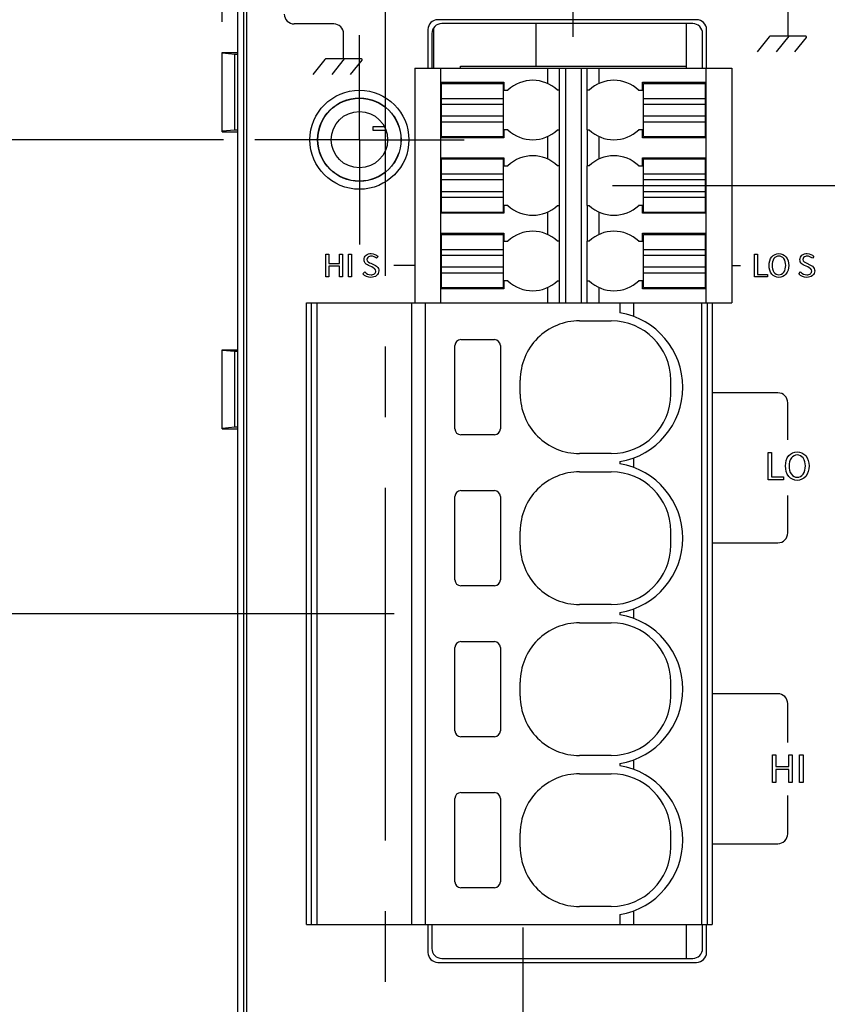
# Model space of a CAD drawing. Header units: inches. Extents: x 0 to 34, y 0 to 22.
# Tile 9 of 52: x 5.2 to 6.8, y 9.3 to 11.3. Entities that reach past the tile are written whole.
import ezdxf

# ---------------------------------------------------------------- set-up
doc = ezdxf.new("R2010")
doc.units = ezdxf.units.IN
doc.header["$LTSCALE"] = 1.87
doc.header["$MEASUREMENT"] = 0
doc.linetypes.add('CENTER', pattern=[0.6, 0.375, -0.075, 0.075, -0.075])
doc.layers.get('0').update_dxf_attribs({"linetype": 'CONTINUOUS'})
for name, color, linetype in [('02___PRT_ALL_AXES', 7, 'CONTINUOUS'), ('1', 7, 'CONTINUOUS'), ('_LAYER_1_', 7, 'CONTINUOUS'), ('DEFAULT_1', 7, 'CENTER'), ('DIMENSIONS', 7, 'CONTINUOUS')]:
    doc.layers.add(name, color=color, linetype=linetype)
doc.styles.get("Standard").update_dxf_attribs({"font": 'txt', "width": 0.8})
doc.dimstyles.new('DIMSTYLE_1', dxfattribs={"dimtxt": 0.125, "dimasz": 0.18, "dimexe": 0.125, "dimexo": 0.0625, "dimgap": 0.0625, "dimtad": 0, "dimtih": 1, "dimtoh": 1, "dimzin": 0, "dimdsep": 46, "dimtxsty": 'STANDARD', "dimblk": '_FILLED', "dimblk1": '_FILLED', "dimblk2": '_FILLED', "dimcen": 0.09, "dimazin": 0, "dimtp": 0.01, "dimtm": 0.01, "dimtfac": 1, "dimtofl": 0, "dimtmove": 0, "dimatfit": 3, "dimldrblk": '_FILLED', "dimfxl": 1, "dimtolj": 1, "dimtzin": 0, "dimarcsym": 0})
doc.dimstyles.new('DIMSTYLE_2', dxfattribs={"dimtxt": 0.125, "dimasz": 0.18, "dimexe": 0.125, "dimexo": 0.0625, "dimgap": 0.03125, "dimtad": 0, "dimtih": 1, "dimtoh": 1, "dimzin": 0, "dimdsep": 46, "dimtxsty": 'STANDARD', "dimblk": '_FILLED', "dimblk1": '_FILLED', "dimblk2": '_FILLED', "dimcen": 0.09, "dimazin": 0, "dimtp": 0.01, "dimtm": 0.01, "dimtfac": 1, "dimtofl": 0, "dimtmove": 0, "dimatfit": 3, "dimldrblk": '_FILLED', "dimfxl": 1, "dimtolj": 1, "dimtzin": 0, "dimarcsym": 0})

# ---------------------------------------------------------------- blocks, each defined once
blk = doc.blocks.new('_FILLED')
at = {"color": 0, "linetype": 'BYBLOCK'}
blk.add_solid([(0, 0), (-1, 0.174), (-1, -0.174)], dxfattribs=at)
blk = doc.blocks.new('*D0')
at = {"layer": 'DIMENSIONS', "color": 2, "linetype": 'CONTINUOUS'}
for p, q in [((5.5749, 11.2587), (5.5749, 15.0739)), ((7.2023, 12.3249), (7.2023, 15.0739)), ((5.5749, 14.9489), (5.2149, 14.9489)), ((7.2023, 14.9489), (7.5623, 14.9489))]:
    blk.add_line(p, q, dxfattribs=at)
at = {"layer": 'DIMENSIONS', "color": 2, "linetype": 'CONTINUOUS', "xscale": 0.18, "yscale": 0.18, "zscale": 0.18}
blk.add_blockref('_FILLED', (5.5749, 14.9489), dxfattribs=at)
at = {"layer": 'DIMENSIONS', "color": 2, "linetype": 'CONTINUOUS', "xscale": 0.18, "yscale": 0.18, "zscale": 0.18, "rotation": 180}
blk.add_blockref('_FILLED', (7.2023, 14.9489), dxfattribs=at)
at = {"layer": 'DIMENSIONS', "color": 2, "linetype": 'CONTINUOUS', "insert": (6.3886, 15.0114), "char_height": 0.125, "width": 1.525, "attachment_point": 2, "line_spacing_factor": 0.9}
blk.add_mtext('(41.34{\\ftxt.shx;\\W1.000000;\\H0.125000; }[1.627])', dxfattribs=at)
blk = doc.blocks.new('*D3')
at = {"layer": 'DIMENSIONS', "color": 2, "linetype": 'CONTINUOUS'}
blk.add_line((5.577, 11.0244), (4.8874, 11.0244), dxfattribs=at)
at = {"layer": 'DIMENSIONS', "color": 2, "linetype": 'CONTINUOUS', "insert": (4.8249, 11.0869), "char_height": 0.125, "width": 1.325, "attachment_point": 3, "line_spacing_factor": 0.9}
blk.add_mtext('83.07{\\ftxt.shx;\\W1.000000;\\H0.125000; }[3.270]', dxfattribs=at)
blk = doc.blocks.new('*D4')
at = {"layer": 'DIMENSIONS', "color": 2, "linetype": 'CONTINUOUS'}
blk.add_line((5.6867, 12.5768), (4.8874, 12.5768), dxfattribs=at)
at = {"layer": 'DIMENSIONS', "color": 2, "linetype": 'CONTINUOUS', "insert": (4.8249, 12.6393), "char_height": 0.125, "width": 1.425, "attachment_point": 3, "line_spacing_factor": 0.9}
blk.add_mtext('122.50{\\ftxt.shx;\\W1.000000;\\H0.125000; }[4.823]', dxfattribs=at)
blk = doc.blocks.new('*D5')
at = {"layer": 'DIMENSIONS', "color": 2, "linetype": 'CONTINUOUS'}
blk.add_line((7.2368, 12.6989), (7.8898, 12.6989), dxfattribs=at)
at = {"layer": 'DIMENSIONS', "color": 2, "linetype": 'CONTINUOUS', "insert": (7.9523, 12.7614), "char_height": 0.125, "width": 1.425, "attachment_point": 1, "line_spacing_factor": 0.9}
blk.add_mtext('125.60{\\ftxt.shx;\\W1.000000;\\H0.125000; }[4.945]', dxfattribs=at)
blk = doc.blocks.new('*D6')
at = {"layer": 'DIMENSIONS', "color": 2, "linetype": 'CONTINUOUS'}
blk.add_line((5.6173, 11.5648), (4.8874, 11.5648), dxfattribs=at)
at = {"layer": 'DIMENSIONS', "color": 2, "linetype": 'CONTINUOUS', "insert": (4.8249, 11.6273), "char_height": 0.125, "width": 1.325, "attachment_point": 3, "line_spacing_factor": 0.9}
blk.add_mtext('96.80{\\ftxt.shx;\\W1.000000;\\H0.125000; }[3.811]', dxfattribs=at)
blk = doc.blocks.new('*D7')
at = {"layer": 'DIMENSIONS', "color": 2, "linetype": 'CONTINUOUS'}
blk.add_line((5.9165, 10.0825), (4.8874, 10.0825), dxfattribs=at)
at = {"layer": 'DIMENSIONS', "color": 2, "linetype": 'CONTINUOUS', "insert": (4.8249, 10.145), "char_height": 0.125, "width": 1.325, "attachment_point": 3, "line_spacing_factor": 0.9}
blk.add_mtext('59.14{\\ftxt.shx;\\W1.000000;\\H0.125000; }[2.329]', dxfattribs=at)
blk = doc.blocks.new('*D10')
at = {"layer": 'DIMENSIONS', "color": 2, "linetype": 'CONTINUOUS'}
blk.add_line((6.351, 10.9333), (7.8898, 10.9333), dxfattribs=at)
at = {"layer": 'DIMENSIONS', "color": 2, "linetype": 'CONTINUOUS', "insert": (7.9523, 10.9958), "char_height": 0.125, "width": 1.325, "attachment_point": 1, "line_spacing_factor": 0.9}
blk.add_mtext('80.76{\\ftxt.shx;\\W1.000000;\\H0.125000; }[3.179]', dxfattribs=at)
blk = doc.blocks.new('*D17')
at = {"layer": 'DIMENSIONS', "color": 2, "linetype": 'CONTINUOUS'}
blk.add_line((6.2727, 11.2289), (6.2727, 13.3864), dxfattribs=at)
at = {"layer": 'DIMENSIONS', "color": 2, "linetype": 'CONTINUOUS', "insert": (6.2102, 13.4489), "char_height": 0.125, "width": 1.125, "attachment_point": 1, "rotation": 90, "line_spacing_factor": 0.9}
blk.add_mtext('9.50{\\ftxt.shx;\\W1.000000;\\H0.125000; }[.374]', dxfattribs=at)
blk = doc.blocks.new('*D18')
at = {"layer": 'DIMENSIONS', "color": 2, "linetype": 'CONTINUOUS'}
for p, q in [((6.1722, 9.4589), (6.1722, 9.287)), ((6.1722, 9.287), (6.2759, 9.233)), ((6.2759, 9.233), (6.2759, 6.8736))]:
    blk.add_line(p, q, dxfattribs=at)
at = {"layer": 'DIMENSIONS', "color": 2, "linetype": 'CONTINUOUS', "insert": (6.2134, 6.8111), "char_height": 0.125, "width": 1.125, "attachment_point": 3, "rotation": 90, "line_spacing_factor": 0.9}
blk.add_mtext('6.94{\\ftxt.shx;\\W1.000000;\\H0.125000; }[.273]', dxfattribs=at)
blk = doc.blocks.new('*D19')
at = {"layer": 'DIMENSIONS', "color": 2, "linetype": 'CONTINUOUS'}
for p, q in [((5.7097, 12.1253), (5.7097, 13.3864)), ((5.8475, 12.057), (5.7097, 12.1253)), ((5.8475, 11.2949), (5.8475, 12.057))]:
    blk.add_line(p, q, dxfattribs=at)
at = {"layer": 'DIMENSIONS', "color": 2, "linetype": 'CONTINUOUS', "insert": (5.6472, 13.4489), "char_height": 0.125, "width": 1.125, "attachment_point": 1, "rotation": 90, "line_spacing_factor": 0.9}
blk.add_mtext('1.30{\\ftxt.shx;\\W1.000000;\\H0.125000; }[.051]', dxfattribs=at)

msp = doc.modelspace()

# ---------------------------------------------------------------- linework, layer by layer
at = {"color": 7, "linetype": 'CONTINUOUS'}
for p, q in [((5.6227, 12.6674), (5.6227, 8.596)), ((6.518, 11.2628), (6.0035, 11.2628)), ((6.5101, 11.255), (6.0113, 11.255)), ((6.1989, 11.1703), (6.1989, 11.255)), ((5.9838, 11.2431), (5.9838, 11.1664)), ((5.9916, 11.2353), (5.9916, 11.1664)), ((5.9952, 11.1664), (5.9952, 11.2459)), ((6.5298, 11.1664), (6.5298, 11.2353)), ((6.5377, 11.1664), (6.5377, 11.2431)), ((5.5749, 11.0402), (5.5749, 11.1977)), ((5.5749, 11.1977), (5.6057, 11.1977)), ((5.5997, 11.1938), (5.5749, 11.1962)), ((5.5997, 11.044), (5.5997, 11.1938)), ((5.6057, 11.1938), (5.5997, 11.1938)), ((5.9578, 11.1664), (5.9578, 10.7002)), ((5.9578, 11.1664), (6.5877, 11.1664)), ((6.009, 11.1664), (6.009, 10.7002)), ((6.0483, 11.1664), (6.0483, 11.1703)), ((6.0483, 11.1703), (6.4972, 11.1703)), ((6.2216, 11.1664), (6.2216, 11.136)), ((6.2452, 10.7002), (6.2452, 11.1664)), ((6.257, 11.1664), (6.257, 10.7002)), ((6.2885, 11.1664), (6.2885, 10.7002)), ((6.3003, 11.0439), (6.3003, 11.1664)), ((6.3239, 11.136), (6.3239, 11.1664)), ((6.4972, 11.1703), (6.4972, 11.1664)), ((6.5365, 11.1664), (6.5365, 10.7002)), ((6.5877, 11.1664), (6.5877, 10.7002)), ((6.009, 11.1384), (6.1349, 11.1384)), ((6.0105, 11.0305), (6.0105, 11.1361)), ((6.0105, 11.1361), (6.1334, 11.1361)), ((6.1334, 11.1361), (6.1334, 11.0305)), ((6.1349, 11.1384), (6.1349, 11.1227)), ((6.4105, 11.1227), (6.4105, 11.1384)), ((6.4105, 11.1384), (6.5365, 11.1384)), ((6.4121, 11.0305), (6.4121, 11.1361)), ((6.4121, 11.1361), (6.5349, 11.1361)), ((6.5349, 11.1361), (6.5349, 11.0305)), ((6.1349, 11.1227), (6.1428, 11.1227)), ((6.2452, 11.1227), (6.2412, 11.1227)), ((6.3042, 11.1227), (6.3003, 11.1227)), ((6.4027, 11.1227), (6.4105, 11.1227)), ((6.0105, 11.1065), (6.1334, 11.1065)), ((6.0105, 11.0951), (6.1334, 11.0951)), ((6.4121, 11.1065), (6.5349, 11.1065)), ((6.4121, 11.0951), (6.5349, 11.0951)), ((6.0105, 11.0715), (6.1334, 11.0715)), ((6.0105, 11.0601), (6.1334, 11.0601)), ((6.4121, 11.0715), (6.5349, 11.0715)), ((6.4121, 11.0601), (6.5349, 11.0601)), ((5.5749, 11.0417), (5.5997, 11.044)), ((5.5749, 11.0402), (5.6057, 11.0402)), ((5.5997, 11.044), (5.6057, 11.044)), ((5.8751, 11.0426), (5.8751, 11.0504)), ((5.8751, 11.0504), (5.8969, 11.0504)), ((5.9003, 11.0426), (5.8751, 11.0426)), ((6.1349, 11.0439), (6.1349, 11.0282)), ((6.1428, 11.0439), (6.1349, 11.0439)), ((6.2412, 11.0439), (6.2452, 11.0439)), ((6.3003, 11.0439), (6.3003, 10.9727)), ((6.3003, 11.0439), (6.3042, 11.0439)), ((6.4105, 11.0439), (6.4027, 11.0439)), ((6.4105, 11.0282), (6.4105, 11.0439)), ((6.1349, 11.0282), (6.009, 11.0282)), ((6.0105, 11.0305), (6.1334, 11.0305)), ((6.2216, 11.0306), (6.2216, 10.986)), ((6.3239, 10.986), (6.3239, 11.0306)), ((6.5365, 11.0282), (6.4105, 11.0282)), ((6.4121, 11.0305), (6.5349, 11.0305)), ((6.009, 10.9884), (6.1349, 10.9884)), ((6.0105, 10.8805), (6.0105, 10.9861)), ((6.0105, 10.9861), (6.1334, 10.9861)), ((6.1334, 10.9861), (6.1334, 10.8805)), ((6.1349, 10.9884), (6.1349, 10.9727)), ((6.4105, 10.9727), (6.4105, 10.9884)), ((6.4105, 10.9884), (6.5365, 10.9884)), ((6.4121, 10.8805), (6.4121, 10.9861)), ((6.4121, 10.9861), (6.5349, 10.9861)), ((6.5349, 10.9861), (6.5349, 10.8805)), ((6.1349, 10.9727), (6.1428, 10.9727)), ((6.2452, 10.9727), (6.2412, 10.9727)), ((6.3003, 10.8939), (6.3003, 10.9727)), ((6.3042, 10.9727), (6.3003, 10.9727)), ((6.4027, 10.9727), (6.4105, 10.9727)), ((6.0105, 10.9565), (6.1334, 10.9565)), ((6.0105, 10.9451), (6.1334, 10.9451)), ((6.4121, 10.9565), (6.5349, 10.9565)), ((6.4121, 10.9451), (6.5349, 10.9451)), ((6.0105, 10.9215), (6.1334, 10.9215)), ((6.4121, 10.9215), (6.5349, 10.9215)), ((6.0105, 10.9101), (6.1334, 10.9101)), ((6.4121, 10.9101), (6.5349, 10.9101)), ((6.0105, 10.8805), (6.1334, 10.8805)), ((6.1349, 10.8939), (6.1349, 10.8782)), ((6.1428, 10.8939), (6.1349, 10.8939)), ((6.2216, 10.8806), (6.2216, 10.836)), ((6.2412, 10.8939), (6.2452, 10.8939)), ((6.3003, 10.8939), (6.3003, 10.8227)), ((6.3003, 10.8939), (6.3042, 10.8939)), ((6.3239, 10.836), (6.3239, 10.8806)), ((6.4105, 10.8939), (6.4027, 10.8939)), ((6.4105, 10.8782), (6.4105, 10.8939)), ((6.4121, 10.8805), (6.5349, 10.8805)), ((6.1349, 10.8782), (6.009, 10.8782)), ((6.5365, 10.8782), (6.4105, 10.8782)), ((6.009, 10.8384), (6.1349, 10.8384)), ((6.0105, 10.7305), (6.0105, 10.8361)), ((6.0105, 10.8361), (6.1334, 10.8361)), ((6.1334, 10.8361), (6.1334, 10.7305)), ((6.1349, 10.8384), (6.1349, 10.8227)), ((6.1349, 10.8227), (6.1428, 10.8227)), ((6.2452, 10.8227), (6.2412, 10.8227)), ((6.3003, 10.7002), (6.3003, 10.8227)), ((6.3042, 10.8227), (6.3003, 10.8227)), ((6.4027, 10.8227), (6.4105, 10.8227)), ((6.4105, 10.8227), (6.4105, 10.8384)), ((6.4105, 10.8384), (6.5365, 10.8384)), ((6.4121, 10.7305), (6.4121, 10.8361)), ((6.4121, 10.8361), (6.5349, 10.8361)), ((6.5349, 10.8361), (6.5349, 10.7305)), ((6.0105, 10.8065), (6.1334, 10.8065)), ((6.4121, 10.8065), (6.5349, 10.8065)), ((6.0105, 10.7951), (6.1334, 10.7951)), ((6.4121, 10.7951), (6.5349, 10.7951)), ((6.0105, 10.7715), (6.1334, 10.7715)), ((6.4121, 10.7715), (6.5349, 10.7715)), ((6.0105, 10.7601), (6.1334, 10.7601)), ((6.1349, 10.7439), (6.1349, 10.7282)), ((6.1428, 10.7439), (6.1349, 10.7439)), ((6.2412, 10.7439), (6.2452, 10.7439)), ((6.3003, 10.7439), (6.3042, 10.7439)), ((6.4105, 10.7439), (6.4027, 10.7439)), ((6.4105, 10.7282), (6.4105, 10.7439)), ((6.4121, 10.7601), (6.5349, 10.7601)), ((6.1349, 10.7282), (6.009, 10.7282)), ((6.0105, 10.7305), (6.1334, 10.7305)), ((6.2216, 10.7306), (6.2216, 10.7002)), ((6.3239, 10.7002), (6.3239, 10.7306)), ((6.5365, 10.7282), (6.4105, 10.7282)), ((6.4121, 10.7305), (6.5349, 10.7305)), ((6.5393, 10.7002), (6.5877, 10.7002)), ((5.5749, 10.4496), (5.5749, 10.6071)), ((5.5749, 10.6071), (5.6057, 10.6071)), ((5.5997, 10.6033), (5.5749, 10.6057)), ((5.5997, 10.4535), (5.5997, 10.6033)), ((5.6057, 10.6033), (5.5997, 10.6033)), ((5.5749, 10.4511), (5.5997, 10.4535)), ((5.5749, 10.4496), (5.6057, 10.4496)), ((5.5997, 10.4535), (5.6057, 10.4535)), ((5.9838, 9.4648), (5.9838, 9.4093)), ((5.9916, 9.4648), (5.9916, 9.4172)), ((6.5298, 9.4172), (6.5298, 9.4648)), ((6.5377, 9.4093), (6.5377, 9.4648)), ((6.0113, 9.3975), (6.5101, 9.3975)), ((6.0035, 9.3896), (6.518, 9.3896))]:
    msp.add_line(p, q, dxfattribs=at)
for radius in [0.0825, 0.056]:
    msp.add_circle((5.8475, 11.0244), radius, dxfattribs=at)
for centre, radius, start, end in [((6.0035, 11.2431), 0.0197, 90, 180), ((6.0113, 11.2353), 0.0197, 90, 180), ((6.5101, 11.2353), 0.0197, 0, 90), ((6.518, 11.2431), 0.0197, 0, 90), ((6.192, 11.071), 0.0714, 46.3979, 133.6021), ((6.3534, 11.071), 0.0714, 46.3979, 133.6021), ((6.192, 11.0956), 0.0714, 226.3979, 313.6021), ((6.3535, 11.0956), 0.0714, 226.3979, 313.6021), ((6.192, 10.921), 0.0714, 46.3979, 133.6021), ((6.3535, 10.921), 0.0714, 46.3979, 133.6021), ((6.192, 10.9456), 0.0714, 226.3979, 313.6021), ((6.3535, 10.9456), 0.0714, 226.3979, 313.6021), ((6.192, 10.771), 0.0714, 46.3979, 133.6021), ((6.3535, 10.771), 0.0714, 46.3979, 133.6021), ((6.192, 10.7956), 0.0714, 226.3979, 313.6021), ((6.3535, 10.7956), 0.0714, 226.3979, 313.6021), ((6.0113, 9.4172), 0.0197, 180, 270), ((6.5101, 9.4172), 0.0197, 270, 360), ((6.0035, 9.4093), 0.0197, 180, 270), ((6.518, 9.4093), 0.0197, 270, 360)]:
    msp.add_arc(centre, radius, start, end, dxfattribs=at)
at = {"layer": '02___PRT_ALL_AXES', "color": 7, "linetype": 'CONTINUOUS'}
for p, q in [((5.6057, 8.5611), (5.6057, 12.6989)), ((5.6177, 8.5611), (5.6177, 12.6989)), ((6.4972, 11.255), (6.4972, 11.1703)), ((6.4972, 9.4648), (6.4972, 9.3975))]:
    msp.add_line(p, q, dxfattribs=at)
at = {"layer": '02___PRT_ALL_AXES', "color": 7, "linetype": 'CENTER'}
for q in [(5.8475, 11.2324), (5.6395, 11.0244), (5.8475, 10.8164), (6.0555, 11.0244)]:
    msp.add_line((5.8475, 11.0244), q, dxfattribs=at)
at = {"layer": '02___PRT_ALL_AXES', "color": 7, "linetype": 'CONTINUOUS'}
for centre, radius in [((5.8475, 11.0242), 0.0984), ((5.8475, 11.0244), 0.083)]:
    msp.add_circle(centre, radius, dxfattribs=at)
at = {"layer": '1', "color": 7, "linetype": 'CONTINUOUS'}
for p, q in [((5.742, 9.4648), (5.742, 10.7002)), ((5.742, 10.7002), (6.5393, 10.7002)), ((5.7519, 10.7002), (5.7519, 9.4648)), ((5.7635, 9.4648), (5.7635, 10.7002)), ((5.9509, 10.7002), (5.9509, 9.4648)), ((5.979, 9.4648), (5.979, 10.7002)), ((6.3653, 10.7002), (6.3653, 10.6805)), ((6.3934, 10.6728), (6.3934, 10.7002)), ((6.5277, 10.7002), (6.5277, 9.4648)), ((6.5393, 9.4648), (6.5393, 10.7002)), ((6.5491, 10.7002), (6.5491, 9.4648)), ((6.2853, 10.6644), (6.3483, 10.6644)), ((6.0491, 10.627), (6.116, 10.627)), ((6.0373, 10.4498), (6.0373, 10.6152)), ((6.1279, 10.6152), (6.1279, 10.4498)), ((6.1672, 10.5187), (6.1672, 10.5463)), ((6.4664, 10.5187), (6.4664, 10.5463)), ((6.116, 10.438), (6.0491, 10.438)), ((6.3483, 10.4006), (6.2853, 10.4006)), ((6.3934, 10.3728), (6.3934, 10.3922)), ((6.3653, 10.3846), (6.3653, 10.3805)), ((6.2853, 10.3644), (6.3483, 10.3644)), ((6.0373, 10.1498), (6.0373, 10.3152)), ((6.0491, 10.327), (6.116, 10.327)), ((6.1279, 10.3152), (6.1279, 10.1498)), ((6.1672, 10.2187), (6.1672, 10.2463)), ((6.4664, 10.2187), (6.4664, 10.2463)), ((6.116, 10.138), (6.0491, 10.138)), ((6.3483, 10.1006), (6.2853, 10.1006)), ((6.3653, 10.0846), (6.3653, 10.0805)), ((6.3934, 10.0728), (6.3934, 10.0922)), ((6.2853, 10.0644), (6.3483, 10.0644)), ((6.0491, 10.027), (6.116, 10.027)), ((6.0373, 9.8498), (6.0373, 10.0152)), ((6.1279, 10.0152), (6.1279, 9.8498)), ((6.1672, 9.9187), (6.1672, 9.9463)), ((6.4664, 9.9187), (6.4664, 9.9463)), ((6.116, 9.838), (6.0491, 9.838)), ((6.3483, 9.8006), (6.2853, 9.8006)), ((6.3653, 9.7846), (6.3653, 9.7805)), ((6.3934, 9.7728), (6.3934, 9.7922)), ((6.2853, 9.7644), (6.3483, 9.7644)), ((6.0491, 9.727), (6.116, 9.727)), ((6.0373, 9.5498), (6.0373, 9.7152)), ((6.1279, 9.7152), (6.1279, 9.5498)), ((6.1672, 9.6187), (6.1672, 9.6463)), ((6.4664, 9.6187), (6.4664, 9.6463)), ((6.116, 9.538), (6.0491, 9.538)), ((6.3483, 9.5006), (6.2853, 9.5006)), ((6.3934, 9.4648), (6.3934, 9.4922)), ((6.3653, 9.4846), (6.3653, 9.4648)), ((5.742, 9.4648), (6.5491, 9.4648))]:
    msp.add_line(p, q, dxfattribs=at)
for centre, radius, start, end in [((6.2853, 10.5463), 0.1181, 90, 180.0003), ((6.3483, 10.5463), 0.1181, 0, 90), ((6.3405, 10.5325), 0.15, 279.54, 80.46), ((6.0491, 10.6152), 0.0118, 90, 180), ((6.116, 10.6152), 0.0118, 0.0237, 90), ((6.2853, 10.5187), 0.1181, 179.9997, 270), ((6.3483, 10.5187), 0.1181, 270, 360), ((6.0491, 10.4498), 0.0118, 180.0237, 270), ((6.116, 10.4498), 0.0118, 270.0237, 360), ((6.3405, 10.2325), 0.15, 279.54, 80.46), ((6.2853, 10.2463), 0.1181, 90, 180.0003), ((6.3483, 10.2463), 0.1181, 0, 90), ((6.0491, 10.3152), 0.0118, 90, 180), ((6.116, 10.3152), 0.0118, 0.0237, 90), ((6.2853, 10.2187), 0.1181, 179.9997, 270), ((6.3483, 10.2187), 0.1181, 270, 360), ((6.0491, 10.1498), 0.0118, 180.0237, 270), ((6.116, 10.1498), 0.0118, 270.0237, 360), ((6.3405, 9.9325), 0.15, 279.54, 80.46), ((6.2853, 9.9463), 0.1181, 90, 180.0003), ((6.3483, 9.9463), 0.1181, 0, 90), ((6.0491, 10.0152), 0.0118, 90, 180), ((6.116, 10.0152), 0.0118, 0.0237, 90), ((6.2853, 9.9187), 0.1181, 179.9997, 270), ((6.3483, 9.9187), 0.1181, 270, 360), ((6.0491, 9.8498), 0.0118, 180.0237, 270), ((6.116, 9.8498), 0.0118, 270.0237, 360), ((6.2853, 9.6463), 0.1181, 90, 180.0003), ((6.3483, 9.6463), 0.1181, 0, 90), ((6.3405, 9.6325), 0.15, 279.54, 80.46), ((6.0491, 9.7152), 0.0118, 90, 180), ((6.116, 9.7152), 0.0118, 0.0237, 90), ((6.2853, 9.6187), 0.1181, 179.9997, 270), ((6.3483, 9.6187), 0.1181, 270, 360), ((6.0491, 9.5498), 0.0118, 180.0237, 270), ((6.116, 9.5498), 0.0118, 270.0237, 360)]:
    msp.add_arc(centre, radius, start, end, dxfattribs=at)
at = {"layer": '_LAYER_1_', "color": 40, "linetype": 'CONTINUOUS'}
for p, q in [((6.6996, 11.2929), (6.6996, 11.2302)), ((5.7965, 11.2543), (5.7179, 11.2543)), ((5.8162, 11.1853), (5.8162, 11.2347)), ((6.6624, 11.2289), (6.6384, 11.1988)), ((6.7352, 11.2302), (6.6651, 11.2302)), ((6.701, 11.2302), (6.676, 11.1988)), ((6.7135, 11.1988), (6.7364, 11.2276)), ((5.7789, 11.184), (5.7549, 11.1539)), ((5.8517, 11.1853), (5.7816, 11.1853)), ((5.8175, 11.1853), (5.7925, 11.1539)), ((5.83, 11.1539), (5.853, 11.1826)), ((5.7809, 10.7516), (5.7809, 10.7972)), ((5.7809, 10.7972), (5.7867, 10.7972)), ((5.7867, 10.7972), (5.7867, 10.7781)), ((5.8079, 10.7781), (5.8079, 10.7972)), ((5.8079, 10.7972), (5.8137, 10.7972)), ((5.8137, 10.7972), (5.8137, 10.7516)), ((5.8258, 10.7516), (5.8258, 10.7972)), ((5.8258, 10.7972), (5.8317, 10.7972)), ((5.8317, 10.7972), (5.8317, 10.7516)), ((5.8845, 10.7924), (5.8814, 10.7887)), ((6.6331, 10.7516), (6.6331, 10.7972)), ((6.6331, 10.7972), (6.6389, 10.7972)), ((6.6389, 10.7972), (6.6389, 10.7566)), ((6.7511, 10.7924), (6.7481, 10.7887)), ((5.7867, 10.7781), (5.8079, 10.7781)), ((5.7867, 10.7731), (5.7867, 10.7516)), ((5.8079, 10.7731), (5.7867, 10.7731)), ((5.8079, 10.7516), (5.8079, 10.7731)), ((5.8545, 10.7575), (5.858, 10.7616)), ((5.8724, 10.7714), (5.8659, 10.7742)), ((5.8701, 10.7787), (5.8766, 10.776)), ((5.9578, 10.7745), (5.9162, 10.7745)), ((6.5877, 10.7745), (6.6052, 10.7745)), ((6.7212, 10.7575), (6.7247, 10.7616)), ((6.7391, 10.7714), (6.7326, 10.7742)), ((6.7368, 10.7787), (6.7433, 10.776)), ((5.7867, 10.7516), (5.7809, 10.7516)), ((5.8137, 10.7516), (5.8079, 10.7516)), ((5.8317, 10.7516), (5.8258, 10.7516)), ((6.6588, 10.7516), (6.6331, 10.7516)), ((6.6389, 10.7566), (6.6588, 10.7566)), ((6.6588, 10.7566), (6.6588, 10.7516)), ((6.6794, 10.5214), (6.5491, 10.5214)), ((6.6991, 10.4282), (6.6991, 10.5017)), ((6.6599, 10.3484), (6.6599, 10.4031)), ((6.6599, 10.4031), (6.6669, 10.4031)), ((6.6669, 10.4031), (6.6669, 10.3543)), ((6.6669, 10.3543), (6.6907, 10.3543)), ((6.6907, 10.3543), (6.6907, 10.3484)), ((6.6907, 10.3484), (6.6599, 10.3484)), ((6.6991, 10.243), (6.6991, 10.3174)), ((6.5491, 10.2233), (6.6794, 10.2233)), ((6.6794, 9.9233), (6.5491, 9.9233)), ((6.6991, 9.8264), (6.6991, 9.9037)), ((6.6686, 9.8019), (6.6756, 9.8019)), ((6.6686, 9.7472), (6.6686, 9.8019)), ((6.6756, 9.8019), (6.6756, 9.7789)), ((6.701, 9.8019), (6.7079, 9.8019)), ((6.701, 9.7789), (6.701, 9.8019)), ((6.7079, 9.8019), (6.7079, 9.7472)), ((6.7225, 9.8019), (6.7295, 9.8019)), ((6.7225, 9.7472), (6.7225, 9.8019)), ((6.7295, 9.8019), (6.7295, 9.7472)), ((6.6756, 9.7789), (6.701, 9.7789)), ((6.701, 9.7729), (6.6756, 9.7729)), ((6.6756, 9.7729), (6.6756, 9.7472)), ((6.701, 9.7472), (6.701, 9.7729)), ((6.6756, 9.7472), (6.6686, 9.7472)), ((6.7079, 9.7472), (6.701, 9.7472)), ((6.7295, 9.7472), (6.7225, 9.7472)), ((6.6991, 9.645), (6.6991, 9.7213)), ((6.5491, 9.6253), (6.6794, 9.6253))]:
    msp.add_line(p, q, dxfattribs=at)
for centre, start, end in [((5.7179, 11.274), 179.9993, 270.0015), ((5.7965, 11.2347), 0.0036, 90.0004), ((6.6794, 10.5017), 0.0002, 89.9998), ((6.6794, 10.243), 270.0002, 359.9998), ((6.6794, 9.9037), 359.9976, 90.0024), ((6.6794, 9.645), 269.9976, 0.0024)]:
    msp.add_arc(centre, 0.0197, start, end, dxfattribs=at)
for points in [[(6.6651, 11.2302), (6.6641, 11.2302), (6.663, 11.2297), (6.6624, 11.2289)], [(6.7364, 11.2276), (6.7371, 11.2283), (6.7361, 11.2302), (6.7352, 11.2302)], [(5.7816, 11.1853), (5.7806, 11.1853), (5.7796, 11.1848), (5.7789, 11.184)], [(5.853, 11.1826), (5.8535, 11.1834), (5.8527, 11.1853), (5.8517, 11.1853)], [(5.8625, 10.7863), (5.8625, 10.7827), (5.8668, 10.7801), (5.8701, 10.7787)], [(5.871, 10.7981), (5.8759, 10.7981), (5.8811, 10.7959), (5.8845, 10.7924)], [(5.8814, 10.7887), (5.8787, 10.7913), (5.8748, 10.793), (5.871, 10.793)], [(6.7292, 10.7863), (6.7292, 10.7827), (6.7335, 10.7802), (6.7368, 10.7787)], [(6.7377, 10.7981), (6.7426, 10.7981), (6.7478, 10.7959), (6.7511, 10.7924)], [(6.7481, 10.7887), (6.7454, 10.7912), (6.7415, 10.793), (6.7377, 10.793)], [(5.858, 10.7616), (5.8612, 10.7582), (5.866, 10.7559), (5.8706, 10.7559)], [(5.8801, 10.7633), (5.8801, 10.767), (5.8758, 10.7698), (5.8724, 10.7714)], [(6.7247, 10.7616), (6.7278, 10.7582), (6.7326, 10.7559), (6.7372, 10.7559)], [(6.7468, 10.7633), (6.7468, 10.767), (6.7425, 10.7698), (6.7391, 10.7714)], [(5.8704, 10.7508), (5.8647, 10.7508), (5.8585, 10.7534), (5.8545, 10.7575)], [(6.7371, 10.7508), (6.7313, 10.7508), (6.7252, 10.7534), (6.7212, 10.7575)]]:
    msp.add_open_spline(points, degree=3, dxfattribs=at)
for points, knots in [([(5.8567, 10.786), (5.8567, 10.7892), (5.8601, 10.7962), (5.8674, 10.7981), (5.871, 10.7981)], [0, 0, 0, 0, 0.468457, 1, 1, 1, 1]), ([(5.8659, 10.7742), (5.8625, 10.7757), (5.8576, 10.7791), (5.8567, 10.7845), (5.8567, 10.786)], [0, 0, 0, 0, 0.713775, 1, 1, 1, 1]), ([(5.871, 10.793), (5.8699, 10.793), (5.866, 10.7928), (5.8625, 10.789), (5.8625, 10.7863)], [0, 0, 0, 0, 0.306507, 1, 1, 1, 1]), ([(6.662, 10.7746), (6.662, 10.7806), (6.6646, 10.7929), (6.6764, 10.7981), (6.6815, 10.7981)], [0, 0, 0, 0, 0.539538, 1, 1, 1, 1]), ([(6.6815, 10.793), (6.6779, 10.793), (6.6692, 10.7884), (6.668, 10.7793), (6.668, 10.7746)], [0, 0, 0, 0, 0.441754, 1, 1, 1, 1]), ([(6.6815, 10.7981), (6.6867, 10.7981), (6.6984, 10.7929), (6.701, 10.7806), (6.701, 10.7746)], [0, 0, 0, 0, 0.46005, 1, 1, 1, 1]), ([(6.695, 10.7746), (6.695, 10.7793), (6.6938, 10.7884), (6.6852, 10.793), (6.6815, 10.793)], [0, 0, 0, 0, 0.559602, 1, 1, 1, 1]), ([(6.7233, 10.786), (6.7233, 10.7892), (6.7268, 10.7962), (6.7341, 10.7981), (6.7377, 10.7981)], [0, 0, 0, 0, 0.468457, 1, 1, 1, 1]), ([(6.7326, 10.7742), (6.7292, 10.7757), (6.7242, 10.7791), (6.7233, 10.7845), (6.7233, 10.786)], [0, 0, 0, 0, 0.713589, 1, 1, 1, 1]), ([(6.7377, 10.793), (6.7365, 10.793), (6.7327, 10.7928), (6.7292, 10.789), (6.7292, 10.7863)], [0, 0, 0, 0, 0.306894, 1, 1, 1, 1]), ([(5.886, 10.7638), (5.886, 10.7604), (5.8824, 10.7527), (5.8744, 10.7508), (5.8704, 10.7508)], [0, 0, 0, 0, 0.457575, 1, 1, 1, 1]), ([(5.8706, 10.7559), (5.873, 10.7559), (5.8779, 10.7567), (5.8801, 10.7613), (5.8801, 10.7633)], [0, 0, 0, 0, 0.551067, 1, 1, 1, 1]), ([(5.8766, 10.776), (5.8802, 10.7744), (5.8853, 10.7708), (5.886, 10.7653), (5.886, 10.7638)], [0, 0, 0, 0, 0.721717, 1, 1, 1, 1]), ([(6.6815, 10.7508), (6.6764, 10.7508), (6.6645, 10.7562), (6.662, 10.7686), (6.662, 10.7746)], [0, 0, 0, 0, 0.458553, 1, 1, 1, 1]), ([(6.668, 10.7746), (6.668, 10.7699), (6.6692, 10.7607), (6.6778, 10.7559), (6.6815, 10.7559)], [0, 0, 0, 0, 0.560372, 1, 1, 1, 1]), ([(6.6815, 10.7559), (6.6852, 10.7559), (6.6938, 10.7608), (6.695, 10.7699), (6.695, 10.7746)], [0, 0, 0, 0, 0.438293, 1, 1, 1, 1]), ([(6.701, 10.7746), (6.701, 10.7686), (6.6985, 10.7562), (6.6867, 10.7508), (6.6815, 10.7508)], [0, 0, 0, 0, 0.542354, 1, 1, 1, 1]), ([(6.7527, 10.7638), (6.7527, 10.7604), (6.7491, 10.7527), (6.7411, 10.7508), (6.7371, 10.7508)], [0, 0, 0, 0, 0.457581, 1, 1, 1, 1]), ([(6.7372, 10.7559), (6.7397, 10.7559), (6.7446, 10.7567), (6.7468, 10.7613), (6.7468, 10.7633)], [0, 0, 0, 0, 0.550974, 1, 1, 1, 1]), ([(6.7433, 10.776), (6.7468, 10.7744), (6.752, 10.7708), (6.7527, 10.7653), (6.7527, 10.7638)], [0, 0, 0, 0, 0.721665, 1, 1, 1, 1]), ([(6.6947, 10.376), (6.6947, 10.3832), (6.6978, 10.3979), (6.7119, 10.4041), (6.7181, 10.4041)], [0, 0, 0, 0, 0.539583, 1, 1, 1, 1]), ([(6.7181, 10.398), (6.7137, 10.398), (6.7034, 10.3925), (6.7018, 10.3816), (6.7018, 10.376)], [0, 0, 0, 0, 0.441761, 1, 1, 1, 1]), ([(6.7181, 10.4041), (6.7242, 10.4041), (6.7383, 10.3978), (6.7414, 10.3832), (6.7414, 10.376)], [0, 0, 0, 0, 0.460028, 1, 1, 1, 1]), ([(6.7342, 10.376), (6.7342, 10.3816), (6.7327, 10.3925), (6.7225, 10.398), (6.7181, 10.398)], [0, 0, 0, 0, 0.559576, 1, 1, 1, 1]), ([(6.7181, 10.3474), (6.7119, 10.3474), (6.6977, 10.3539), (6.6947, 10.3687), (6.6947, 10.376)], [0, 0, 0, 0, 0.458592, 1, 1, 1, 1]), ([(6.7018, 10.376), (6.7018, 10.3703), (6.7033, 10.3593), (6.7137, 10.3535), (6.7181, 10.3535)], [0, 0, 0, 0, 0.560349, 1, 1, 1, 1]), ([(6.7181, 10.3535), (6.7225, 10.3535), (6.7328, 10.3594), (6.7342, 10.3703), (6.7342, 10.376)], [0, 0, 0, 0, 0.438334, 1, 1, 1, 1]), ([(6.7414, 10.376), (6.7414, 10.3687), (6.7384, 10.354), (6.7242, 10.3474), (6.7181, 10.3474)], [0, 0, 0, 0, 0.542295, 1, 1, 1, 1])]:
    msp.add_open_spline(points, degree=3, knots=knots, dxfattribs=at)
at = {"layer": 'DEFAULT_1', "color": 7, "linetype": 'CENTER'}
msp.add_line((5.8987, 12.5768), (5.8987, 7.8842), dxfattribs=at)

# ---------------------------------------------------------------- dimensions: what is measured, and where the dimension line sits
at = {"layer": 'DIMENSIONS', "color": 2, "linetype": 'CONTINUOUS'}
dim = msp.add_linear_dim(base=(7.2023, 14.9489), p1=(5.5749, 11.1962), p2=(7.2023, 12.2624), text='(<>)', dimstyle='DIMSTYLE_1', dxfattribs=at)
dim.commit()
dim.dimension.update_dxf_attribs({"geometry": '*D0', "text_midpoint": (6.3886, 14.9489), "dimtype": 160})
for feature_location, offset, dtype, origin, picture, middle in [((5.8475, 11.2949), (-0.1378, 2.0914), 1, (5.8987, 11.0244), '*D19', (5.7097, 14.0114)), ((6.2727, 11.2289), (0, 2.1575), 1, (5.8987, 11.1664), '*D17', (6.2727, 14.0114)), ((7.2368, 12.6989), (0.653, 0), 0, (5.6057, 7.754), '*D5', (8.6648, 12.6989)), ((5.6867, 12.5768), (-0.7993, 0), 0, (5.7492, 7.754), '*D4', (4.1124, 12.5768)), ((5.6173, 11.5648), (-0.7299, 0), 0, (5.6798, 7.754), '*D6', (4.1624, 11.5648)), ((5.577, 11.0244), (-0.6896, 0), 0, (5.6395, 7.754), '*D3', (4.1624, 11.0244)), ((6.351, 10.9333), (1.5388, 0), 0, (6.2885, 7.754), '*D10', (8.6148, 10.9333)), ((5.9165, 10.0825), (-1.0291, 0), 0, (5.979, 7.754), '*D7', (4.1624, 10.0825)), ((6.1722, 9.4589), (0.1038, -2.5853), 1, (5.8987, 9.4648), '*D18', (6.2759, 6.2486))]:
    dim = msp.add_ordinate_dim(feature_location=feature_location, offset=offset, dtype=dtype, origin=origin, dimstyle='DIMSTYLE_2', dxfattribs=at)
    dim.commit()
    dim.dimension.update_dxf_attribs({"geometry": picture, "text_midpoint": middle})

doc.saveas('drawing.dxf')
